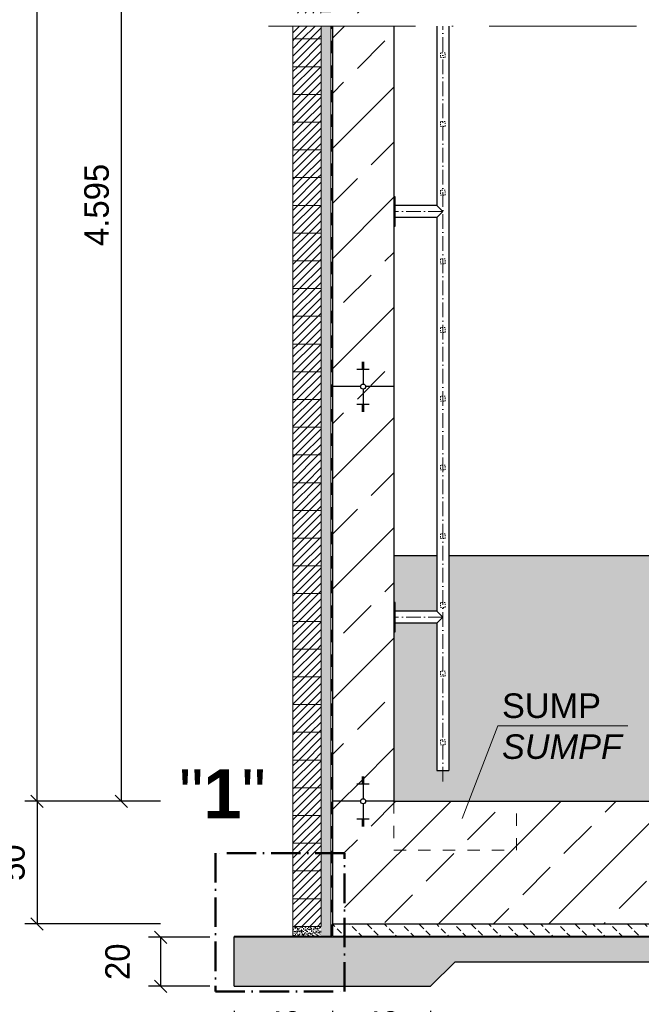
# Model space of a CAD drawing. Header units: millimetres. Extents: x -14064 to 10606674, y -83552 to 74051.
# Tile 10 of 256: x -1661 to 872, y -26639 to -22627. Entities that reach past the tile are written whole.
import ezdxf

# ---------------------------------------------------------------- set-up
doc = ezdxf.new("R2010")
doc.units = ezdxf.units.MM
doc.linetypes.add('ACAD_ISO10W100', pattern=[18, 12, -3, 0, -3])
doc.linetypes.add('JIS_02_1.0', pattern=[2, 1, -1])
doc.layers.add('Bemaßung', color=7, linetype='Continuous', lineweight=9)
doc.layers.add('Beschriftung', color=7, linetype='Continuous', lineweight=9)
doc.styles.add('LBB3.5M1000', font='isocp.shx', dxfattribs={"height": 3.5})
doc.dimstyles.new('DIN', dxfattribs={"dimtxt": 2.5, "dimasz": 2.5, "dimexe": 1.25, "dimexo": 0.625, "dimtad": 1, "dimtih": 1, "dimdec": 4, "dimdsep": 46, "dimlunit": 6, "dimtxsty": 'Standard', "dimcen": 2.5, "dimadec": 0, "dimazin": 0, "dimtfac": 1, "dimtdec": 4, "dimtmove": 0, "dimatfit": 3, "dimfxl": 0, "dimtvp": 1, "dimtolj": 1, "dimtzin": 0, "dimarcsym": 0})
pattern_1 = [(45, (-84081.94, 22019.64), (-224.5064, 224.5064), []), (45, (-83857.43, 22019.64), (-224.5064, 224.5064), [158.75, -79.375])]
pattern_2 = [(45, (-84371.936, 21858.412), (-15.715448, 15.715448), [])]
pattern_3 = [(37.5, (-84371.936, 21858.412), (-0.4000078, 12.2353309), [0, -9.652, 0, -10.795, 0, -10.31875]), (7.5, (-84371.936, 21858.412), (11.238082, 17.9206275), [0, -5.207, 0, -8.6995, 0, -3.33375]), (327.5, (-84379.746, 21858.412), (19.7748093, 0.0359296), [0, -3.175, 0, -11.43, 0, -14.9225]), (317.5, (-84379.746, 21858.412), (19.0889113, 5.573233), [0, -1.5875, 0, -7.493, 0, -8.5725])]

# ---------------------------------------------------------------- blocks, each defined once
blk = doc.blocks.new('_Oblique')
at = {"color": 0, "linetype": 'ByBlock', "lineweight": -2}
blk.add_line((-0.5, -0.5), (0.5, 0.5), dxfattribs=at)
blk = doc.blocks.new('*D124')
at = {"layer": 'Bemaßung', "color": 0, "lineweight": -2, "transparency": 16777216}
for p, q in [((-1086.4, -15091.4), (-1639.9, -15091.4)), ((-1589.9, -25811.4), (-1589.9, -15091.4)), ((-1086.4, -25811.4), (-1639.9, -25811.4))]:
    blk.add_line(p, q, dxfattribs=at)
at = {"layer": 'DEFPOINTS', "color": 0, "transparency": 16777216}
for p in [(-1589.9, -15091.4), (-386.4, -15091.4), (-386.4, -25811.4)]:
    blk.add_point(p, dxfattribs=at)
at = {"layer": 'Bemaßung', "color": 0, "lineweight": -2, "transparency": 16777216, "xscale": 50, "yscale": 50, "zscale": 50}
for p, rotation in [((-1589.9, -15091.4), 90), ((-1589.9, -25811.4), 270)]:
    blk.add_blockref('_Oblique', p, dxfattribs=dict(at, rotation=rotation))
at = {"layer": 'Bemaßung', "color": 0, "transparency": 16777216, "insert": (-1689.9, -20451.4), "char_height": 100, "attachment_point": 5, "rotation": 90}
blk.add_mtext('\\A1;10.190', dxfattribs=at)
blk = doc.blocks.new('*D136')
at = {"layer": 'Bemaßung', "color": 0, "lineweight": -2, "transparency": 16777216}
for p, q in [((-831.4, -20951.4), (-1297.1, -20951.4)), ((-1247.1, -20951.4), (-1247.1, -25811.4)), ((-1086.4, -25811.4), (-1297.1, -25811.4))]:
    blk.add_line(p, q, dxfattribs=at)
at = {"layer": 'DEFPOINTS', "color": 0, "transparency": 16777216}
for p in [(-131.4, -20951.4), (-1247.1, -25811.4), (-386.4, -25811.4)]:
    blk.add_point(p, dxfattribs=at)
at = {"layer": 'Bemaßung', "color": 0, "lineweight": -2, "transparency": 16777216, "xscale": 50, "yscale": 50, "zscale": 50}
for p, rotation in [((-1247.1, -20951.4), 90), ((-1247.1, -25811.4), 270)]:
    blk.add_blockref('_Oblique', p, dxfattribs=dict(at, rotation=rotation))
at = {"layer": 'Bemaßung', "color": 0, "transparency": 16777216, "insert": (-1347.1, -23381.4), "char_height": 100, "attachment_point": 5, "rotation": 90}
blk.add_mtext('\\A1;4.595', dxfattribs=at)
blk = doc.blocks.new('*D144')
at = {"layer": 'Bemaßung', "color": 0, "lineweight": -2, "transparency": 16777216}
for p, q in [((-1086.4, -25811.4), (-1639.9, -25811.4)), ((-1589.9, -25811.4), (-1589.9, -26311.4)), ((-1086.4, -26311.4), (-1639.9, -26311.4))]:
    blk.add_line(p, q, dxfattribs=at)
at = {"layer": 'DEFPOINTS', "color": 0, "transparency": 16777216}
for p in [(-386.4, -25811.4), (-1589.9, -26311.4), (-386.4, -26311.4)]:
    blk.add_point(p, dxfattribs=at)
at = {"layer": 'Bemaßung', "color": 0, "lineweight": -2, "transparency": 16777216, "xscale": 50, "yscale": 50, "zscale": 50}
for p, rotation in [((-1589.9, -25811.4), 90), ((-1589.9, -26311.4), 270)]:
    blk.add_blockref('_Oblique', p, dxfattribs=dict(at, rotation=rotation))
at = {"layer": 'Bemaßung', "color": 0, "transparency": 16777216, "insert": (-1689.9, -26061.4), "char_height": 100, "attachment_point": 5, "rotation": 90}
blk.add_mtext('\\A1;50', dxfattribs=at)
blk = doc.blocks.new('*D187')
at = {"layer": 'Bemaßung', "color": 0, "lineweight": -2, "transparency": 16777216}
for p, q in [((-786.4, -26665.4), (-786.4, -26868.1)), ((-386.4, -26665.4), (-386.4, -26868.1)), ((-386.4, -26818.1), (-786.4, -26818.1))]:
    blk.add_line(p, q, dxfattribs=at)
at = {"layer": 'DEFPOINTS', "color": 0, "transparency": 16777216}
for p in [(-786.4, -26565.4), (-386.4, -26565.4), (-786.4, -26818.1)]:
    blk.add_point(p, dxfattribs=at)
at = {"layer": 'Bemaßung', "color": 0, "lineweight": -2, "transparency": 16777216, "xscale": 50, "yscale": 50, "zscale": 50, "rotation": 180}
blk.add_blockref('_Oblique', (-786.4, -26818.1), dxfattribs=at)
at = {"layer": 'Bemaßung', "color": 0, "lineweight": -2, "transparency": 16777216, "xscale": 50, "yscale": 50, "zscale": 50}
blk.add_blockref('_Oblique', (-386.4, -26818.1), dxfattribs=at)
at = {"layer": 'Bemaßung', "color": 0, "transparency": 16777216, "insert": (-586.4, -26718.1), "char_height": 100, "attachment_point": 5}
blk.add_mtext('\\A1;40', dxfattribs=at)
blk = doc.blocks.new('*D188')
at = {"layer": 'Bemaßung', "color": 0, "lineweight": -2, "transparency": 16777216}
for p, q in [((-886.4, -26365.4), (-1136.4, -26365.4)), ((-1086.4, -26365.4), (-1086.4, -26565.4)), ((-886.4, -26565.4), (-1136.4, -26565.4))]:
    blk.add_line(p, q, dxfattribs=at)
at = {"layer": 'DEFPOINTS', "color": 0, "transparency": 16777216}
for p in [(-786.4, -26365.4), (-1086.4, -26565.4), (-786.4, -26565.4)]:
    blk.add_point(p, dxfattribs=at)
at = {"layer": 'Bemaßung', "color": 0, "lineweight": -2, "transparency": 16777216, "xscale": 50, "yscale": 50, "zscale": 50}
for p, rotation in [((-1086.4, -26365.4), 90), ((-1086.4, -26565.4), 270)]:
    blk.add_blockref('_Oblique', p, dxfattribs=dict(at, rotation=rotation))
at = {"layer": 'Bemaßung', "color": 0, "transparency": 16777216, "insert": (-1261.4, -26465.4), "char_height": 100, "attachment_point": 5, "rotation": 90}
blk.add_mtext('\\A1;20', dxfattribs=at)
blk = doc.blocks.new('*D148')
at = {"layer": 'Bemaßung', "color": 0, "lineweight": -2, "transparency": 16777216}
for p, q in [((-386.4, -26665.4), (-386.4, -26868.1)), ((13.6, -26665.4), (13.6, -26868.1)), ((13.6, -26818.1), (-386.4, -26818.1))]:
    blk.add_line(p, q, dxfattribs=at)
at = {"layer": 'DEFPOINTS', "color": 0, "transparency": 16777216}
for p in [(-386.4, -26565.4), (13.6, -26565.4), (-386.4, -26818.1)]:
    blk.add_point(p, dxfattribs=at)
at = {"layer": 'Bemaßung', "color": 0, "lineweight": -2, "transparency": 16777216, "xscale": 50, "yscale": 50, "zscale": 50, "rotation": 180}
blk.add_blockref('_Oblique', (-386.4, -26818.1), dxfattribs=at)
at = {"layer": 'Bemaßung', "color": 0, "lineweight": -2, "transparency": 16777216, "xscale": 50, "yscale": 50, "zscale": 50}
blk.add_blockref('_Oblique', (13.6, -26818.1), dxfattribs=at)
at = {"layer": 'Bemaßung', "color": 0, "transparency": 16777216, "insert": (-186.4, -26718.1), "char_height": 100, "attachment_point": 5}
blk.add_mtext('\\A1;40', dxfattribs=at)

msp = doc.modelspace()

# ---------------------------------------------------------------- hatches: boundary and pattern name
h = msp.add_hatch()
h.set_pattern_fill('ANSI33', color=256, scale=50)
h.set_pattern_definition(pattern_1)
h.paths.add_polyline_path([(1638.57682, -24050.24374), (1638.57682, -24046.72383), (1633.57682, -24046.72383), (1613.57682, -24050.24374)], flags=16)
h.paths.add_polyline_path([(3725.37918, -16315.79156), (1914.37502, -16336.1781), (2014.51675, -16691.36655), (3725.37918, -16691.36532)])
h.paths.add_polyline_path([(1914.37502, -16336.1781), (1453.57682, -16341.36532), (1453.57682, -16675.36532), (1571.07545, -16675.36532), (1571.07545, -16673.36532), (1731.07545, -16673.36532), (1856.16249, -16675.36532), (1856.16249, -16685.36532), (1902.56249, -16685.36532), (2012.92719, -16685.7286)])
h.paths.add_polyline_path([(1413.57682, -15717.54758), (1366.07654, -15717.54758), (1366.07654, -15714.40722), (1413.57682, -15714.40722), (1413.57682, -15640.77266, -0.2574196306), (1163.57682, -15679.36899), (1163.57682, -16341.36532), (1278.22429, -16341.36532, -1), (1298.92935, -16341.36532), (1413.57682, -16341.36532)])
h.paths.add_polyline_path([(1288.57682, -16269.87128), (1288.57682, -16266.35138), (1283.57682, -16266.35138), (1263.57682, -16269.87128)], flags=16)
h.paths.add_polyline_path([(1283.57682, -16433.9788), (1288.57682, -16433.9788), (1288.57682, -16430.45889), (1283.57682, -16430.45889)], flags=16)
h.paths.add_polyline_path([(1288.57682, -24050.24374), (1288.57682, -24046.72383), (1283.57682, -24046.72383), (1263.57682, -24050.24374)], flags=16)
h.paths.add_polyline_path([(-136.42318, -24121.73778), (-251.07065, -24121.73778, -1), (-271.77571, -24121.73778), (-386.42318, -24121.73778), (-386.42318, -25811.36532), (-271.77571, -25811.36532, -1), (-251.07065, -25811.36532), (-136.42318, -25811.36532)])
h.paths.add_polyline_path([(-266.42318, -24214.35125), (-261.42318, -24214.35125), (-261.42318, -24210.83135), (-266.42318, -24210.83135)], flags=16)
h.paths.add_polyline_path([(-261.42318, -25739.87128), (-261.42318, -25736.35138), (-266.42318, -25736.35138), (-286.42318, -25739.87128)], flags=16)
h.paths.add_polyline_path([(-261.42318, -24050.24374), (-261.42318, -24046.72383), (-266.42318, -24046.72383), (-286.42318, -24050.24374)], flags=16)
h.paths.add_polyline_path([(-266.42318, -16433.9788), (-261.42318, -16433.9788), (-261.42318, -16430.45889), (-266.42318, -16430.45889)], flags=16)
h.paths.add_polyline_path([(-136.42318, -15343.86532), (-256.42318, -15343.86532), (-256.42318, -15443.86532), (-266.42318, -15443.86532), (-266.42318, -15343.86532), (-386.42318, -15343.86532), (-386.42318, -15714.40722), (-338.9229, -15714.40722), (-338.9229, -15717.54758), (-386.42318, -15717.54758), (-386.42318, -16341.36532), (-271.77571, -16341.36532, -1), (-251.07065, -16341.36532), (-136.42318, -16341.36532)])
h.paths.add_polyline_path([(-136.42318, -15091.36532), (-386.42318, -15091.36532), (-386.42318, -15318.86532), (-266.42318, -15318.86532), (-266.42318, -15218.86532), (-256.42318, -15218.86532), (-256.42318, -15318.86532), (-136.42318, -15318.86532)])
h.paths.add_polyline_path([(-256.42318, -15343.86532), (-266.42318, -15343.86532), (-266.42318, -15443.86532), (-256.42318, -15443.86532)], flags=17)
h.paths.add_polyline_path([(-256.42318, -15331.36532), (-266.42318, -15331.36532), (-266.42318, -15343.86532), (-256.42318, -15343.86532)])
h.paths.add_polyline_path([(-256.42318, -15318.86532), (-266.42318, -15318.86532), (-266.42318, -15331.36532), (-256.42318, -15331.36532)])
h.paths.add_polyline_path([(-256.42318, -15218.86532), (-266.42318, -15218.86532), (-266.42318, -15318.86532), (-256.42318, -15318.86532)], flags=17)
h.paths.add_polyline_path([(-266.42318, -15318.86532), (-386.42318, -15318.86532), (-386.42318, -15331.36532), (-266.42318, -15331.36532)])
h.paths.add_polyline_path([(-266.42318, -15331.36532), (-386.42318, -15331.36532), (-386.42318, -15343.86532), (-266.42318, -15343.86532)])
h.paths.add_polyline_path([(-136.42318, -15331.36532), (-256.42318, -15331.36532), (-256.42318, -15343.86532), (-136.42318, -15343.86532)])
h.paths.add_polyline_path([(-136.42318, -15318.86532), (-256.42318, -15318.86532), (-256.42318, -15331.36532), (-136.42318, -15331.36532)])
h.paths.add_polyline_path([(1413.57682, -15433.36532), (1293.57682, -15433.36532), (1293.57682, -15506.30456), (1283.57682, -15506.30456), (1283.57682, -15433.36532), (1163.57682, -15433.36532), (1163.57682, -15679.36899, 0.2574196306), (1413.57682, -15640.77266)])
h.paths.add_polyline_path([(1413.57682, -15091.36532), (1163.57682, -15091.36532), (1163.57682, -15187.36166, -0.2574196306), (1413.57682, -15225.95799)])
h.paths.add_polyline_path([(1283.57682, -15192.00456), (1293.57682, -15192.00456), (1293.57682, -15292.00456), (1413.57682, -15292.00456), (1413.57682, -15225.95799, 0.2574196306), (1163.57682, -15187.36166), (1163.57682, -15292.00456), (1283.57682, -15292.00456)])
h.paths.add_polyline_path([(1293.57682, -15192.00456), (1283.57682, -15192.00456), (1283.57682, -15292.00456), (1293.57682, -15292.00456)], flags=17)
h.paths.add_polyline_path([(1283.57682, -15292.00456), (1163.57682, -15292.00456), (1163.57682, -15349.15456), (1283.57682, -15349.15456)])
h.paths.add_polyline_path([(1293.57682, -15292.00456), (1283.57682, -15292.00456), (1283.57682, -15349.15456), (1293.57682, -15349.15456)])
h.paths.add_polyline_path([(1413.57682, -15292.00456), (1293.57682, -15292.00456), (1293.57682, -15349.15456), (1413.57682, -15349.15456)])
h.paths.add_polyline_path([(1413.57682, -15349.15456), (1293.57682, -15349.15456), (1293.57682, -15406.30456), (1413.57682, -15406.30456)])
h.paths.add_polyline_path([(1293.57682, -15349.15456), (1283.57682, -15349.15456), (1283.57682, -15406.30456), (1293.57682, -15406.30456)])
h.paths.add_polyline_path([(1283.57682, -15349.15456), (1163.57682, -15349.15456), (1163.57682, -15406.30456), (1283.57682, -15406.30456)])
h.paths.add_polyline_path([(1283.57682, -15406.30456), (1163.57682, -15406.30456), (1163.57682, -15433.36532), (1283.57682, -15433.36532)])
h.paths.add_polyline_path([(1293.57682, -15406.30456), (1283.57682, -15406.30456), (1283.57682, -15433.36532), (1293.57682, -15433.36532)])
h.paths.add_polyline_path([(1413.57682, -15406.30456), (1293.57682, -15406.30456), (1293.57682, -15433.36532), (1413.57682, -15433.36532)])
h.paths.add_polyline_path([(1293.57682, -15433.36532), (1283.57682, -15433.36532), (1283.57682, -15506.30456), (1293.57682, -15506.30456)], flags=17)
edge = h.paths.add_edge_path()
edge.add_line((1853.57907, -22653.62134), (1453.57682, -22653.62134))
edge.add_line((1453.57682, -22653.62134), (1453.57682, -24121.73778))
edge.add_line((1453.57682, -24121.73778), (1628.22429, -24121.73778))
edge.add_arc((1638.57682, -24121.73778), 10.35253, 0, 180, ccw=False)
edge.add_line((1648.92935, -24121.73778), (1824.57682, -24121.73778))
edge.add_line((1824.57682, -24121.73778), (1824.57682, -24013.66532))
edge.add_line((1824.57682, -24013.66532), (1832.15726, -23944.03869))
edge.add_line((1832.15726, -23944.03869), (1838.15726, -23944.03869))
edge.add_line((1838.15726, -23944.03869), (1838.15726, -23976.03869))
edge.add_line((1838.15726, -23976.03869), (1853.57957, -23976.03869))
edge.add_line((1853.57957, -23976.03869), (1853.57907, -22653.62134))
edge = h.paths.add_edge_path()
edge.add_line((1413.57682, -22653.62134), (1163.57682, -22653.62134))
edge.add_line((1163.57682, -22653.62134), (1163.57682, -24121.73778))
edge.add_line((1163.57682, -24121.73778), (1278.22429, -24121.73778))
edge.add_arc((1288.57682, -24121.73778), 10.35253, 0, 180, ccw=False)
edge.add_line((1298.92935, -24121.73778), (1413.57682, -24121.73778))
edge.add_line((1413.57682, -24121.73778), (1413.57682, -22653.62134))
edge = h.paths.add_edge_path()
edge.add_line((-136.42318, -22653.62134), (-386.42318, -22653.62134))
edge.add_line((-386.42318, -22653.62134), (-386.42318, -24121.73778))
edge.add_line((-386.42318, -24121.73778), (-271.77571, -24121.73778))
edge.add_arc((-261.42318, -24121.73778), 10.35253, 0, 180, ccw=False)
edge.add_line((-251.07065, -24121.73778), (-136.42318, -24121.73778))
edge.add_line((-136.42318, -24121.73778), (-136.42318, -22653.62134))
h.paths.add_polyline_path([(1853.57717, -17632.0379), (1453.57682, -17632.0379), (1453.57682, -22599.84387), (1853.57905, -22599.84387)])
h.paths.add_polyline_path([(1453.57682, -17578.26043), (1853.57715, -17578.26043), (1853.57683, -16725.36785), (1842.56249, -16725.36532), (1842.56249, -16691.36532), (1453.57682, -16691.36532)])
h.paths.add_polyline_path([(1413.57682, -17632.0379), (1163.57682, -17632.0379), (1163.57682, -20348.13454), (1205.1166, -20426.6966), (1259.72684, -20444.24362), (1312.38727, -20459.84126), (1365.04703, -20489.0863), (1392.35249, -20516.38195), (1392.35249, -20551.47643), (1378.69976, -20608.01712), (1355.29527, -20656.75943), (1331.89078, -20689.90409), (1287.0323, -20740.59577), (1242.17381, -20767.89143), (1203.16611, -20783.48863), (1163.57682, -20797.87988), (1163.57682, -22599.84387), (1413.57682, -22599.84387)])
edge = h.paths.add_edge_path()
edge.add_line((1163.57682, -17578.26043), (1413.57682, -17578.26043))
edge.add_line((1413.57682, -17578.26043), (1413.57682, -16341.36532))
edge.add_line((1413.57682, -16341.36532), (1298.92935, -16341.36532))
edge.add_arc((1288.57682, -16341.36532), 10.35253, -180, 0, ccw=False)
edge.add_line((1278.22429, -16341.36532), (1163.57682, -16341.36532))
edge.add_line((1163.57682, -16341.36532), (1163.57682, -17578.26043))
h.paths.add_polyline_path([(-136.42318, -17632.0379), (-386.42318, -17632.0379), (-386.42318, -22599.84387), (-136.42318, -22599.84387)])
edge = h.paths.add_edge_path()
edge.add_line((-386.42318, -17578.26043), (-136.42318, -17578.26043))
edge.add_line((-136.42318, -17578.26043), (-136.42318, -16341.36532))
edge.add_line((-136.42318, -16341.36532), (-251.07065, -16341.36532))
edge.add_arc((-261.42318, -16341.36532), 10.35253, -180, 0, ccw=False)
edge.add_line((-271.77571, -16341.36532), (-386.42318, -16341.36532))
edge.add_line((-386.42318, -16341.36532), (-386.42318, -17578.26043))
at = {"lineweight": 5}
h = msp.add_hatch(dxfattribs=at)
h.set_pattern_fill('ANSI31', color=256, scale=7, style=0)
h.set_pattern_definition(pattern_2)
h.paths.add_polyline_path([(-432.42318, -22653.62134), (-547.42318, -22653.62134), (-547.42318, -22705.36532), (-432.42318, -22705.36532)])
h.paths.add_polyline_path([(-547.42318, -22599.84387), (-432.42318, -22599.84387), (-432.42318, -22592.36532), (-547.42318, -22592.36532)])
h = msp.add_hatch(dxfattribs=at)
h.set_pattern_fill('ANSI31', color=256, scale=7, style=0)
h.set_pattern_definition(pattern_2)
h.paths.add_polyline_path([(-432.42318, -22705.36532), (-547.42318, -22705.36532), (-547.42318, -22818.36532), (-432.42318, -22818.36532)])
h = msp.add_hatch(dxfattribs=at)
h.set_pattern_fill('ANSI31', color=256, scale=7, style=0)
h.set_pattern_definition(pattern_2)
h.paths.add_polyline_path([(-432.42318, -22818.36532), (-547.42318, -22818.36532), (-547.42318, -22931.36532), (-432.42318, -22931.36532)])
h = msp.add_hatch(dxfattribs=at)
h.set_pattern_fill('ANSI31', color=256, scale=7, style=0)
h.set_pattern_definition(pattern_2)
h.paths.add_polyline_path([(-432.42318, -22931.36532), (-547.42318, -22931.36532), (-547.42318, -23044.36532), (-432.42318, -23044.36532)])
h = msp.add_hatch(dxfattribs=at)
h.set_pattern_fill('ANSI31', color=256, scale=7, style=0)
h.set_pattern_definition(pattern_2)
h.paths.add_polyline_path([(-432.42318, -23044.36532), (-547.42318, -23044.36532), (-547.42318, -23157.36532), (-432.42318, -23157.36532)])
h = msp.add_hatch(dxfattribs=at)
h.set_pattern_fill('ANSI31', color=256, scale=7, style=0)
h.set_pattern_definition(pattern_2)
h.paths.add_polyline_path([(-432.42318, -23157.36532), (-547.42318, -23157.36532), (-547.42318, -23270.36532), (-432.42318, -23270.36532)])
h = msp.add_hatch(dxfattribs=at)
h.set_pattern_fill('ANSI31', color=256, scale=7, style=0)
h.set_pattern_definition(pattern_2)
h.paths.add_polyline_path([(-432.42318, -23270.36532), (-547.42318, -23270.36532), (-547.42318, -23383.36532), (-432.42318, -23383.36532)])
h = msp.add_hatch(dxfattribs=at)
h.set_pattern_fill('ANSI31', color=256, scale=7, style=0)
h.set_pattern_definition(pattern_2)
h.paths.add_polyline_path([(-432.42318, -23383.36532), (-547.42318, -23383.36532), (-547.42318, -23496.36532), (-432.42318, -23496.36532)])
h = msp.add_hatch(dxfattribs=at)
h.set_pattern_fill('ANSI31', color=256, scale=7, style=0)
h.set_pattern_definition(pattern_2)
h.paths.add_polyline_path([(-432.42318, -23496.36532), (-547.42318, -23496.36532), (-547.42318, -23609.36532), (-432.42318, -23609.36532)])
h = msp.add_hatch(dxfattribs=at)
h.set_pattern_fill('ANSI31', color=256, scale=7, style=0)
h.set_pattern_definition(pattern_2)
h.paths.add_polyline_path([(-432.42318, -23609.36532), (-547.42318, -23609.36532), (-547.42318, -23722.36532), (-432.42318, -23722.36532)])
h = msp.add_hatch(dxfattribs=at)
h.set_pattern_fill('ANSI31', color=256, scale=7, style=0)
h.set_pattern_definition(pattern_2)
h.paths.add_polyline_path([(-432.42318, -23722.36532), (-547.42318, -23722.36532), (-547.42318, -23835.36532), (-432.42318, -23835.36532)])
h = msp.add_hatch(dxfattribs=at)
h.set_pattern_fill('ANSI31', color=256, scale=7, style=0)
h.set_pattern_definition(pattern_2)
h.paths.add_polyline_path([(-432.42318, -23835.36532), (-547.42318, -23835.36532), (-547.42318, -23948.36532), (-432.42318, -23948.36532)])
h = msp.add_hatch(dxfattribs=at)
h.set_pattern_fill('ANSI31', color=256, scale=7, style=0)
h.set_pattern_definition(pattern_2)
h.paths.add_polyline_path([(-432.42318, -23948.36532), (-547.42318, -23948.36532), (-547.42318, -24061.36532), (-432.42318, -24061.36532)])
h = msp.add_hatch(dxfattribs=at)
h.set_pattern_fill('ANSI31', color=256, scale=7, style=0)
h.set_pattern_definition(pattern_2)
h.paths.add_polyline_path([(-432.42318, -24061.36532), (-547.42318, -24061.36532), (-547.42318, -24174.36532), (-432.42318, -24174.36532)])
h = msp.add_hatch()
h.set_pattern_fill('ANSI33', color=256, scale=50)
h.set_pattern_definition(pattern_1)
h.paths.add_polyline_path([(3725.37918, -24426.53793), (3725.37918, -24166.7779), (1824.57682, -24071.73778), (1824.57682, -24121.73778), (1648.92935, -24121.73778, -1), (1628.22429, -24121.73778), (1453.57682, -24121.73778), (1413.57682, -24121.73778), (1298.92935, -24121.73778, -1), (1278.22429, -24121.73778), (1163.57682, -24121.73778), (1163.57682, -25548.78016), (2225.16689, -25528.30207), (2341.90181, -24802.306), (3725.37918, -24802.306)])
h.paths.add_polyline_path([(1638.57682, -24210.83135), (1633.57682, -24210.83135), (1638.57682, -24212.5913)], flags=16)
h.paths.add_polyline_path([(1313.57682, -24193.23182), (1288.57682, -24193.23182), (1288.57682, -24196.75173), (1293.57682, -24196.75173)], flags=16)
h.paths.add_polyline_path([(3725.37918, -25613.68422), (1163.57682, -25663.10143), (1163.57682, -25811.36532), (1278.22429, -25811.36532, -1), (1298.92935, -25811.36532), (1413.57682, -25811.36532), (1413.57682, -25946.53037), (1735.51856, -25946.53037), (3725.37918, -25908.14592)])
h.paths.add_polyline_path([(1288.57682, -25739.87128), (1288.57682, -25736.35138), (1283.57682, -25736.35138), (1263.57682, -25739.87128)], flags=16)
h.paths.add_polyline_path([(1735.51856, -25946.53037), (1413.57682, -25946.53037), (1413.57682, -25811.36532), (1298.92935, -25811.36532, -1), (1278.22429, -25811.36532), (1163.57682, -25811.36532), (363.57682, -25811.36532), (363.57682, -26011.36532), (-136.42318, -26011.36532), (-136.42318, -25811.36532), (-251.07065, -25811.36532, -1), (-271.77571, -25811.36532), (-386.42318, -25811.36532), (-386.42318, -26023.00336), (-336.60302, -26023.00336), (-336.60302, -26311.36532), (1370.6836, -26311.36532)])
h.paths.add_polyline_path([(1288.57682, -25907.4987), (1283.57682, -25907.4987), (1288.57682, -25909.25865)], flags=16)
h.paths.add_polyline_path([(-236.42318, -25882.85937), (-261.42318, -25882.85937), (-261.42318, -25886.37927), (-256.42318, -25886.37927)], flags=16)
h.paths.add_polyline_path([(363.57682, -25811.36532), (-136.42318, -25811.36532), (-136.42318, -26011.36532), (363.57682, -26011.36532)], flags=17)
h.paths.add_polyline_path([(1553.57819, -24480.19121), (1753.57819, -24480.19121), (1753.57819, -24330.19121), (1553.57819, -24330.19121)], flags=24)
h.paths.add_polyline_path([(2341.61019, -25156.269), (4834.37963, -25156.269), (4834.37963, -24443.10393), (2341.61019, -24443.10393)], flags=9)
h = msp.add_hatch(dxfattribs=at)
h.set_pattern_fill('ANSI31', color=256, scale=7, style=0)
h.set_pattern_definition(pattern_2)
h.paths.add_polyline_path([(-432.42318, -24174.36532), (-547.42318, -24174.36532), (-547.42318, -24287.36532), (-432.42318, -24287.36532)])
h = msp.add_hatch(dxfattribs=at)
h.set_pattern_fill('ANSI31', color=256, scale=7, style=0)
h.set_pattern_definition(pattern_2)
h.paths.add_polyline_path([(-432.42318, -24287.36532), (-547.42318, -24287.36532), (-547.42318, -24400.36532), (-432.42318, -24400.36532)])
h = msp.add_hatch(dxfattribs=at)
h.set_pattern_fill('ANSI31', color=256, scale=7, style=0)
h.set_pattern_definition(pattern_2)
h.paths.add_polyline_path([(-432.42318, -24400.36532), (-547.42318, -24400.36532), (-547.42318, -24513.36532), (-432.42318, -24513.36532)])
h = msp.add_hatch(dxfattribs=at)
h.set_pattern_fill('ANSI31', color=256, scale=7, style=0)
h.set_pattern_definition(pattern_2)
h.paths.add_polyline_path([(-432.42318, -24513.36532), (-547.42318, -24513.36532), (-547.42318, -24626.36532), (-432.42318, -24626.36532)])
h = msp.add_hatch(dxfattribs=at)
h.set_pattern_fill('ANSI31', color=256, scale=7, style=0)
h.set_pattern_definition(pattern_2)
h.paths.add_polyline_path([(-432.42318, -24626.36532), (-547.42318, -24626.36532), (-547.42318, -24739.36532), (-432.42318, -24739.36532)])
h = msp.add_hatch(dxfattribs=at)
h.set_pattern_fill('ANSI31', color=256, scale=7, style=0)
h.set_pattern_definition(pattern_2)
h.paths.add_polyline_path([(-432.42318, -24739.36532), (-547.42318, -24739.36532), (-547.42318, -24852.36532), (-432.42318, -24852.36532)])
h = msp.add_hatch(color=254)
h.dxf.hatch_style = 1
h.paths.add_polyline_path([(1163.57682, -24811.36532), (87.72682, -24811.36532), (87.72682, -25686.36532), (39.42682, -25686.36532), (39.42682, -25085.51532), (-130.42318, -25085.51532), (-130.42318, -25121.36532), (-136.42318, -25121.36532), (-136.42318, -25811.36532), (1163.57682, -25811.36532), (1163.57682, -25663.10143), (965.78126, -25666.91691), (963.57682, -25552.63817), (1163.57682, -25548.78016)])
h.paths.add_polyline_path([(39.42682, -24811.36532), (-136.42318, -24811.36532), (-136.42318, -25001.36532), (-130.42318, -25001.36532), (-130.42318, -25037.21532), (39.42682, -25037.21532)])
h = msp.add_hatch(dxfattribs=at)
h.set_pattern_fill('ANSI31', color=256, scale=7, style=0)
h.set_pattern_definition(pattern_2)
h.paths.add_polyline_path([(-432.42318, -24852.36532), (-547.42318, -24852.36532), (-547.42318, -24965.36532), (-432.42318, -24965.36532)])
h = msp.add_hatch(dxfattribs=at)
h.set_pattern_fill('ANSI31', color=256, scale=7, style=0)
h.set_pattern_definition(pattern_2)
h.paths.add_polyline_path([(-432.42318, -24965.36532), (-547.42318, -24965.36532), (-547.42318, -25078.36532), (-432.42318, -25078.36532)])
h = msp.add_hatch(dxfattribs=at)
h.set_pattern_fill('ANSI31', color=256, scale=7, style=0)
h.set_pattern_definition(pattern_2)
h.paths.add_polyline_path([(-432.42318, -25078.36532), (-547.42318, -25078.36532), (-547.42318, -25191.36532), (-432.42318, -25191.36532)])
h = msp.add_hatch(dxfattribs=at)
h.set_pattern_fill('ANSI31', color=256, scale=7, style=0)
h.set_pattern_definition(pattern_2)
h.paths.add_polyline_path([(-432.42318, -25191.36532), (-547.42318, -25191.36532), (-547.42318, -25304.36532), (-432.42318, -25304.36532)])
h = msp.add_hatch(dxfattribs=at)
h.set_pattern_fill('ANSI31', color=256, scale=7, style=0)
h.set_pattern_definition(pattern_2)
h.paths.add_polyline_path([(-432.42318, -25304.36532), (-547.42318, -25304.36532), (-547.42318, -25417.36532), (-432.42318, -25417.36532)])
h = msp.add_hatch(dxfattribs=at)
h.set_pattern_fill('ANSI31', color=256, scale=7, style=0)
h.set_pattern_definition(pattern_2)
h.paths.add_polyline_path([(-432.42318, -25417.36532), (-547.42318, -25417.36532), (-547.42318, -25530.36532), (-432.42318, -25530.36532)])
h = msp.add_hatch(dxfattribs=at)
h.set_pattern_fill('ANSI31', color=256, scale=7, style=0)
h.set_pattern_definition(pattern_2)
h.paths.add_polyline_path([(-432.42318, -25530.36532), (-547.42318, -25530.36532), (-547.42318, -25643.36532), (-432.42318, -25643.36532)])
h = msp.add_hatch(dxfattribs=at)
h.set_pattern_fill('ANSI31', color=256, scale=7, style=0)
h.set_pattern_definition(pattern_2)
h.paths.add_polyline_path([(-432.42318, -25643.36532), (-547.42318, -25643.36532), (-547.42318, -25756.36532), (-432.42318, -25756.36532)])
h = msp.add_hatch(dxfattribs=at)
h.set_pattern_fill('ANSI31', color=256, scale=7, style=0)
h.set_pattern_definition(pattern_2)
h.paths.add_polyline_path([(-432.42318, -25756.36532), (-547.42318, -25756.36532), (-547.42318, -25869.36532), (-432.42318, -25869.36532)])
h = msp.add_hatch(dxfattribs=at)
h.set_pattern_fill('ANSI31', color=256, scale=7, style=0)
h.set_pattern_definition(pattern_2)
h.paths.add_polyline_path([(-432.42318, -25869.36532), (-547.42318, -25869.36532), (-547.42318, -25982.36532), (-432.42318, -25982.36532)])
at = {"lineweight": 9}
h = msp.add_hatch(dxfattribs=at)
h.set_pattern_fill('BETON_UNBEWEHRT', color=256, scale=200, angle=90, pattern_type=2)
h.set_pattern_definition([(135, (-84371.936, 21893.77), (-35.35534, -35.35534), [25, -12.5])])
h.paths.add_polyline_path([(1756.62712, -25996.13248), (3725.37918, -25958.15523), (3725.37918, -25908.14592), (1735.51856, -25946.53037), (1370.6836, -26311.36532), (-386.42318, -26311.36532), (-386.42318, -26361.36532), (1391.39428, -26361.36532)])
h = msp.add_hatch(dxfattribs=at)
h.set_pattern_fill('BETON_UNBEWEHRT', color=256, scale=200, pattern_type=2)
h.set_pattern_definition([(45, (-84336.58, 21858.41), (-35.35534, 35.35534), [25, -12.5])])
h.paths.add_polyline_path([(113.57682, -26465.36532), (1434.47249, -26465.36532), (1800.53292, -26099.30489), (3725.37918, -26062.17457), (3725.37918, -25962.15597), (1758.3158, -26000.10065), (1393.05113, -26365.36532), (-786.42318, -26365.36532), (-786.42318, -26565.36532), (13.57682, -26565.36532)])
at = {"lineweight": 5}
h = msp.add_hatch(dxfattribs=at)
h.set_pattern_fill('ANSI31', color=256, scale=7, style=0)
h.set_pattern_definition(pattern_2)
h.paths.add_polyline_path([(-432.42318, -25982.36532), (-547.42318, -25982.36532), (-547.42318, -26095.36532), (-432.42318, -26095.36532)])
h = msp.add_hatch(dxfattribs=at)
h.set_pattern_fill('ANSI31', color=256, scale=7, style=0)
h.set_pattern_definition(pattern_2)
h.paths.add_polyline_path([(-432.42318, -26095.36532), (-547.42318, -26095.36532), (-547.42318, -26208.36532), (-432.42318, -26208.36532)])
h = msp.add_hatch(dxfattribs=at)
h.set_pattern_fill('ANSI31', color=256, scale=7, style=0)
h.set_pattern_definition(pattern_2)
h.paths.add_polyline_path([(-432.42318, -26208.36532), (-547.42318, -26208.36532), (-547.42318, -26321.36532), (-432.42318, -26321.36532)])
at = {"layer": 'Bemaßung', "lineweight": 5}
h = msp.add_hatch(dxfattribs=at)
h.set_pattern_fill('AR-SAND', color=256, scale=0.25)
h.set_pattern_definition(pattern_3)
h.paths.add_polyline_path([(-392.42318, -22653.62134), (-432.42318, -22653.62134), (-432.42318, -26361.36532), (-392.42318, -26361.36532)])
h.paths.add_polyline_path([(-432.42318, -17578.26043), (-392.42318, -17578.26043), (-392.42318, -15812.36532), (-432.42318, -15812.36532)])
h.paths.add_polyline_path([(-392.42318, -17632.0379), (-432.42318, -17632.0379), (-432.42318, -22599.84387), (-392.42318, -22599.84387)])
h = msp.add_hatch(dxfattribs=at)
h.set_pattern_fill('AR-SAND', color=256, scale=0.25)
h.set_pattern_definition(pattern_3)
h.paths.add_polyline_path([(-547.42318, -26321.36532), (-432.42318, -26321.36532), (-432.42318, -26361.36532), (-547.42318, -26361.36532)])

# ---------------------------------------------------------------- linework, layer by layer
at = {"linetype": 'ACAD_ISO10W100', "lineweight": 18, "ltscale": 50}
msp.add_line((-647.42318, -22653.62134), (1978.57682, -22653.62134), dxfattribs=at)
at = {"lineweight": 9}
for p, q in [((-392.42318, -22653.62134), (-392.42318, -26361.36532)), ((287.66909, -25504.50234), (141.83601, -25881.36357)), ((816.70116, -25504.50234), (287.66909, -25504.50234)), ((-547.42318, -26321.36532), (-547.42318, -26361.36532)), ((-786.42318, -26365.36532), (-786.42318, -26361.36532)), ((-786.42318, -26361.36532), (-392.42318, -26361.36532)), ((-786.42318, -26365.36532), (1393.05113, -26365.36532)), ((-386.42318, -26361.36532), (1391.39428, -26361.36532))]:
    msp.add_line(p, q, dxfattribs=at)
at = {"linetype": 'JIS_02_1.0', "lineweight": 25, "ltscale": 50}
msp.add_line((-390.42318, -26363.36532), (-390.42318, -22653.62134), dxfattribs=at)
for p, q in [((-386.42318, -22653.62134), (-386.42318, -26361.36532)), ((-136.42318, -22653.62134), (-136.42318, -25811.36532)), ((39.42682, -22653.62134), (39.42682, -23383.88232)), ((87.72682, -22653.62134), (87.72682, -25686.36532)), ((39.42682, -23383.88232), (-130.42318, -23383.88232)), ((63.57682, -23408.03232), (39.42682, -23383.88232)), ((39.42682, -23432.18232), (63.57682, -23408.03232)), ((39.42682, -23432.18232), (-130.42318, -23432.18232)), ((39.42682, -23432.18232), (39.42682, -25037.21532)), ((-266.42318, -24022.0845), (-256.42318, -24022.0845)), ((-266.42318, -24025.6044), (-256.42318, -24025.6044)), ((-266.42318, -24029.12431), (-256.42318, -24029.12431)), ((-261.42318, -24021.73778), (-261.42318, -24111.38525)), ((-286.42318, -24050.24374), (-236.42318, -24050.24374)), ((-266.42318, -24032.64421), (-256.42318, -24032.64421)), ((-266.42318, -24036.16412), (-256.42318, -24036.16412)), ((-266.42318, -24039.68402), (-256.42318, -24039.68402)), ((-266.42318, -24043.20393), (-256.42318, -24043.20393)), ((-266.42318, -24046.72383), (-256.42318, -24046.72383)), ((-271.77571, -24121.73778), (-386.42318, -24121.73778)), ((-261.42318, -24132.09031), (-261.42318, -24221.73778)), ((-136.42318, -24121.73778), (-251.07065, -24121.73778)), ((-286.42318, -24193.23182), (-236.42318, -24193.23182)), ((-266.42318, -24196.75173), (-256.42318, -24196.75173)), ((-266.42318, -24200.27163), (-256.42318, -24200.27163)), ((-266.42318, -24203.79154), (-256.42318, -24203.79154)), ((-266.42318, -24207.31144), (-256.42318, -24207.31144)), ((-266.42318, -24210.83135), (-256.42318, -24210.83135)), ((-266.42318, -24214.35125), (-256.42318, -24214.35125)), ((-266.42318, -24217.87115), (-256.42318, -24217.87115)), ((-266.42318, -24221.39106), (-256.42318, -24221.39106)), ((39.42682, -24811.36532), (-136.42318, -24811.36532)), ((1163.57682, -24811.36532), (87.72682, -24811.36532)), ((39.42682, -25037.21532), (-130.42318, -25037.21532)), ((63.57682, -25061.36532), (39.42682, -25037.21532)), ((39.42682, -25085.51532), (63.57682, -25061.36532)), ((39.42682, -25085.51532), (-130.42318, -25085.51532)), ((39.42682, -25085.51532), (39.42682, -25686.36532)), ((-266.42318, -25711.71204), (-256.42318, -25711.71204)), ((-266.42318, -25715.23195), (-256.42318, -25715.23195)), ((-261.42318, -25711.36532), (-261.42318, -25801.01279)), ((39.42682, -25686.36532), (87.72682, -25686.36532)), ((-286.42318, -25739.87128), (-236.42318, -25739.87128)), ((-266.42318, -25718.75185), (-256.42318, -25718.75185)), ((-266.42318, -25722.27176), (-256.42318, -25722.27176)), ((-266.42318, -25725.79166), (-256.42318, -25725.79166)), ((-266.42318, -25729.31157), (-256.42318, -25729.31157)), ((-266.42318, -25732.83147), (-256.42318, -25732.83147)), ((-266.42318, -25736.35138), (-256.42318, -25736.35138)), ((-271.77571, -25811.36532), (-386.42318, -25811.36532)), ((-261.42318, -25821.71786), (-261.42318, -25911.36532)), ((-136.42318, -25811.36532), (-251.07065, -25811.36532)), ((-136.42318, -25811.36532), (1163.57682, -25811.36532)), ((-286.42318, -25882.85937), (-236.42318, -25882.85937)), ((-266.42318, -25886.37927), (-256.42318, -25886.37927)), ((-266.42318, -25889.89918), (-256.42318, -25889.89918)), ((-266.42318, -25893.41908), (-256.42318, -25893.41908)), ((-266.42318, -25896.93899), (-256.42318, -25896.93899)), ((-266.42318, -25900.45889), (-256.42318, -25900.45889)), ((-266.42318, -25903.9788), (-256.42318, -25903.9788)), ((-266.42318, -25907.4987), (-256.42318, -25907.4987)), ((-266.42318, -25911.01861), (-256.42318, -25911.01861)), ((-386.42318, -26311.36532), (1370.6836, -26311.36532)), ((-786.42318, -26565.36532), (-786.42318, -26365.36532)), ((13.57682, -26565.36532), (113.57682, -26465.36532)), ((113.57682, -26465.36532), (1434.47249, -26465.36532)), ((-786.42318, -26565.36532), (13.57682, -26565.36532))]:
    msp.add_line(p, q)
at = {"linetype": 'ACAD_ISO10W100', "lineweight": 18, "ltscale": 5}
for p, q in [((63.57682, -25731.51708), (63.57682, -22653.62134)), ((63.57682, -23408.03232), (-130.42318, -23408.03232)), ((63.57682, -25061.36532), (-130.42318, -25061.36532))]:
    msp.add_line(p, q, dxfattribs=at)
at = {"linetype": 'JIS_02_1.0', "lineweight": 18, "ltscale": 50}
for p, q in [((-136.42318, -25811.36532), (-136.42318, -26011.36532)), ((363.57682, -26011.36532), (363.57682, -25811.36532)), ((-136.42318, -26011.36532), (363.57682, -26011.36532))]:
    msp.add_line(p, q, dxfattribs=at)
at = {"lineweight": 9}
msp.add_lwpolyline([(-547.42318, -22653.62134), (-547.42318, -22705.36532), (-432.42318, -22705.36532), (-432.42318, -22653.62134)], dxfattribs=at)
at = {"lineweight": 5}
for points in [[(-432.42318, -22705.36532), (-547.42318, -22705.36532), (-547.42318, -22818.36532), (-432.42318, -22818.36532), (-432.42318, -22705.36532)], [(-432.42318, -22818.36532), (-547.42318, -22818.36532), (-547.42318, -22931.36532), (-432.42318, -22931.36532), (-432.42318, -22818.36532)], [(-432.42318, -22931.36532), (-547.42318, -22931.36532), (-547.42318, -23044.36532), (-432.42318, -23044.36532), (-432.42318, -22931.36532)], [(-432.42318, -23044.36532), (-547.42318, -23044.36532), (-547.42318, -23157.36532), (-432.42318, -23157.36532), (-432.42318, -23044.36532)], [(-432.42318, -23157.36532), (-547.42318, -23157.36532), (-547.42318, -23270.36532), (-432.42318, -23270.36532), (-432.42318, -23157.36532)], [(-432.42318, -23270.36532), (-547.42318, -23270.36532), (-547.42318, -23383.36532), (-432.42318, -23383.36532), (-432.42318, -23270.36532)], [(-432.42318, -23383.36532), (-547.42318, -23383.36532), (-547.42318, -23496.36532), (-432.42318, -23496.36532), (-432.42318, -23383.36532)], [(-432.42318, -23496.36532), (-547.42318, -23496.36532), (-547.42318, -23609.36532), (-432.42318, -23609.36532), (-432.42318, -23496.36532)], [(-432.42318, -23609.36532), (-547.42318, -23609.36532), (-547.42318, -23722.36532), (-432.42318, -23722.36532), (-432.42318, -23609.36532)], [(-432.42318, -23722.36532), (-547.42318, -23722.36532), (-547.42318, -23835.36532), (-432.42318, -23835.36532), (-432.42318, -23722.36532)], [(-432.42318, -23835.36532), (-547.42318, -23835.36532), (-547.42318, -23948.36532), (-432.42318, -23948.36532), (-432.42318, -23835.36532)], [(-432.42318, -23948.36532), (-547.42318, -23948.36532), (-547.42318, -24061.36532), (-432.42318, -24061.36532), (-432.42318, -23948.36532)], [(-432.42318, -24061.36532), (-547.42318, -24061.36532), (-547.42318, -24174.36532), (-432.42318, -24174.36532), (-432.42318, -24061.36532)], [(-432.42318, -24174.36532), (-547.42318, -24174.36532), (-547.42318, -24287.36532), (-432.42318, -24287.36532), (-432.42318, -24174.36532)], [(-432.42318, -24287.36532), (-547.42318, -24287.36532), (-547.42318, -24400.36532), (-432.42318, -24400.36532), (-432.42318, -24287.36532)], [(-432.42318, -24400.36532), (-547.42318, -24400.36532), (-547.42318, -24513.36532), (-432.42318, -24513.36532), (-432.42318, -24400.36532)], [(-432.42318, -24513.36532), (-547.42318, -24513.36532), (-547.42318, -24626.36532), (-432.42318, -24626.36532), (-432.42318, -24513.36532)], [(-432.42318, -24626.36532), (-547.42318, -24626.36532), (-547.42318, -24739.36532), (-432.42318, -24739.36532), (-432.42318, -24626.36532)], [(-432.42318, -24739.36532), (-547.42318, -24739.36532), (-547.42318, -24852.36532), (-432.42318, -24852.36532), (-432.42318, -24739.36532)], [(-432.42318, -24852.36532), (-547.42318, -24852.36532), (-547.42318, -24965.36532), (-432.42318, -24965.36532), (-432.42318, -24852.36532)], [(-432.42318, -24965.36532), (-547.42318, -24965.36532), (-547.42318, -25078.36532), (-432.42318, -25078.36532), (-432.42318, -24965.36532)], [(-432.42318, -25078.36532), (-547.42318, -25078.36532), (-547.42318, -25191.36532), (-432.42318, -25191.36532), (-432.42318, -25078.36532)], [(-432.42318, -25191.36532), (-547.42318, -25191.36532), (-547.42318, -25304.36532), (-432.42318, -25304.36532), (-432.42318, -25191.36532)], [(-432.42318, -25304.36532), (-547.42318, -25304.36532), (-547.42318, -25417.36532), (-432.42318, -25417.36532), (-432.42318, -25304.36532)], [(-432.42318, -25417.36532), (-547.42318, -25417.36532), (-547.42318, -25530.36532), (-432.42318, -25530.36532), (-432.42318, -25417.36532)], [(-432.42318, -25530.36532), (-547.42318, -25530.36532), (-547.42318, -25643.36532), (-432.42318, -25643.36532), (-432.42318, -25530.36532)], [(-432.42318, -25643.36532), (-547.42318, -25643.36532), (-547.42318, -25756.36532), (-432.42318, -25756.36532), (-432.42318, -25643.36532)], [(-432.42318, -25756.36532), (-547.42318, -25756.36532), (-547.42318, -25869.36532), (-432.42318, -25869.36532), (-432.42318, -25756.36532)], [(-432.42318, -25869.36532), (-547.42318, -25869.36532), (-547.42318, -25982.36532), (-432.42318, -25982.36532), (-432.42318, -25869.36532)], [(-432.42318, -25982.36532), (-547.42318, -25982.36532), (-547.42318, -26095.36532), (-432.42318, -26095.36532), (-432.42318, -25982.36532)], [(-432.42318, -26095.36532), (-547.42318, -26095.36532), (-547.42318, -26208.36532), (-432.42318, -26208.36532), (-432.42318, -26095.36532)], [(-432.42318, -26208.36532), (-547.42318, -26208.36532), (-547.42318, -26321.36532), (-432.42318, -26321.36532), (-432.42318, -26208.36532)]]:
    msp.add_lwpolyline(points, dxfattribs=at)
at = {"linetype": 'JIS_02_1.0', "lineweight": 18, "ltscale": 5}
for points in [[(53.57682, -22781.36532), (73.57682, -22781.36532), (73.57682, -22761.36532), (53.57682, -22761.36532)], [(53.57682, -23061.36532), (73.57682, -23061.36532), (73.57682, -23041.36532), (53.57682, -23041.36532)], [(53.57682, -23341.36532), (73.57682, -23341.36532), (73.57682, -23321.36532), (53.57682, -23321.36532)], [(53.57682, -23621.36532), (73.57682, -23621.36532), (73.57682, -23601.36532), (53.57682, -23601.36532)], [(53.57682, -23901.36532), (73.57682, -23901.36532), (73.57682, -23881.36532), (53.57682, -23881.36532)], [(53.57682, -24181.36532), (73.57682, -24181.36532), (73.57682, -24161.36532), (53.57682, -24161.36532)], [(53.57682, -24461.36532), (73.57682, -24461.36532), (73.57682, -24441.36532), (53.57682, -24441.36532)], [(53.57682, -24741.36532), (73.57682, -24741.36532), (73.57682, -24721.36532), (53.57682, -24721.36532)], [(53.57682, -25021.36532), (73.57682, -25021.36532), (73.57682, -25001.36532), (53.57682, -25001.36532)], [(53.57682, -25301.36532), (73.57682, -25301.36532), (73.57682, -25281.36532), (53.57682, -25281.36532)], [(53.57682, -25581.36532), (73.57682, -25581.36532), (73.57682, -25561.36532), (53.57682, -25561.36532)]]:
    msp.add_lwpolyline(points, close=True, dxfattribs=at)
for points in [[(-136.42318, -23468.03232), (-130.42318, -23468.03232), (-130.42318, -23348.03232), (-136.42318, -23348.03232)], [(-136.42318, -25121.36532), (-130.42318, -25121.36532), (-130.42318, -25001.36532), (-136.42318, -25001.36532)]]:
    msp.add_lwpolyline(points, close=True)
at = {"linetype": 'JIS_02_1.0', "lineweight": 25, "ltscale": 50}
msp.add_lwpolyline([(3725.37918, -25960.1556), (1757.47146, -25998.11657), (1392.2227, -26363.36532), (-786.42318, -26363.36532)], dxfattribs=at)
at = {"linetype": 'ACAD_ISO10W100', "lineweight": 50, "ltscale": 10}
msp.add_lwpolyline([(-863.21573, -26586.502), (-336.60302, -26586.502), (-336.60302, -26023.00336), (-863.21573, -26023.00336)], close=True, dxfattribs=at)
for centre in [(-261.42318, -24121.73778), (-261.42318, -25811.36532)]:
    msp.add_circle(centre, 10.35253)

# ---------------------------------------------------------------- texts
at = {"layer": 'Beschriftung', "attachment_point": 1, "style": 'LBB3.5M1000'}
for s, insert, char_height, width in [('{\\fArial|b0|i0|c0|p34;SUMP\\P\\fArial|b0|i1|c0|p34;SUMPF}', (304.44648, -25372.08372, -475.00001), 100, 3120.7263023), ('{\\fArial|b0|i0|c0|p34;"\\fArial|b1|i0|c0|p34;1\\fArial|b0|i0|c0|p34;"}', (-1011.25242, -25680.89361), 200, 377.5830311)]:
    msp.add_mtext(s, dxfattribs=dict(at, insert=insert, char_height=char_height, width=width))

# ---------------------------------------------------------------- dimensions: what is measured, and where the dimension line sits
at = {"layer": 'Bemaßung'}
for base, p1, p2, text, override, picture, middle in [((-1589.94718, -15091.36532), (-386.42318, -25811.36532), (-386.42318, -15091.36532), '10.190', {"dimscale": 100, "dimtxt": 1, "dimasz": 0.5, "dimexe": 0.5, "dimexo": 7, "dimgap": 0.5, "dimtih": 0, "dimdec": 2, "dimzin": 8, "dimlunit": 6, "dimblk1": 'Oblique', "dimblk2": 'Oblique', "dimsah": 1, "dimtmove": 2}, '*D124', (-1689.94718, -20451.36532)), ((-1247.05559, -25811.36532), (-131.42318, -20951.36532), (-386.42318, -25811.36532), '4.595', {"dimscale": 100, "dimtxt": 1, "dimasz": 0.5, "dimexe": 0.5, "dimexo": 7, "dimgap": 0.5, "dimtih": 0, "dimdec": 2, "dimblk1": 'Oblique', "dimblk2": 'Oblique', "dimsah": 1, "dimtmove": 2}, '*D136', (-1347.05559, -23381.36532)), ((-1589.94718, -26311.36532), (-386.42318, -25811.36532), (-386.42318, -26311.36532), '50', {"dimscale": 100, "dimtxt": 1, "dimasz": 0.5, "dimexe": 0.5, "dimexo": 7, "dimgap": 0.5, "dimtih": 0, "dimdec": 2, "dimblk1": 'Oblique', "dimblk2": 'Oblique', "dimsah": 1, "dimtmove": 2}, '*D144', (-1689.94718, -26061.36532)), ((-1086.42318, -26565.36532), (-786.42318, -26365.36532), (-786.42318, -26565.36532), '20', {"dimscale": 100, "dimtxt": 1, "dimasz": 0.5, "dimexe": 0.5, "dimexo": 1, "dimgap": 0.5, "dimtih": 0, "dimdec": 2, "dimblk1": 'Oblique', "dimblk2": 'Oblique', "dimsah": 1, "dimtmove": 2}, '*D188', (-1261.42318, -26465.36532))]:
    dim = msp.add_linear_dim(base=base, p1=p1, p2=p2, angle=90, text=text, dimstyle='DIN', override=override, dxfattribs=at)
    dim.commit()
    dim.dimension.update_dxf_attribs({"geometry": picture, "text_midpoint": middle})
for base, p1, p2, picture, middle in [((-786.42318, -26818.08442), (-386.42318, -26565.36532), (-786.42318, -26565.36532), '*D187', (-586.42318, -26718.08442)), ((-386.42318, -26818.08442), (13.57682, -26565.36532), (-386.42318, -26565.36532), '*D148', (-186.42318, -26718.08442))]:
    dim = msp.add_linear_dim(base=base, p1=p1, p2=p2, text='40', dimstyle='DIN', override={"dimscale": 100, "dimtxt": 1, "dimasz": 0.5, "dimexe": 0.5, "dimexo": 1, "dimgap": 0.5, "dimtih": 0, "dimdec": 2, "dimblk1": 'Oblique', "dimblk2": 'Oblique', "dimsah": 1, "dimtmove": 2}, dxfattribs=at)
    dim.commit()
    dim.dimension.update_dxf_attribs({"geometry": picture, "text_midpoint": middle})

doc.saveas('drawing.dxf')
